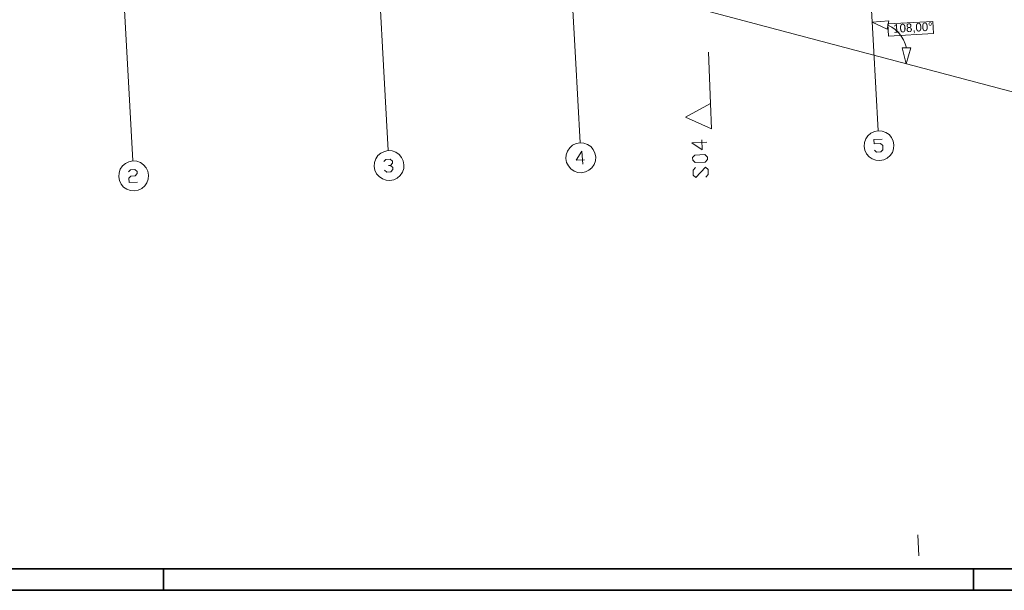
# Model space of a CAD drawing. Extents: x -181 to 1388, y 138 to 979.
# Tile 6 of 30: x 565 to 796, y 138 to 272. Entities that reach past the tile are written whole.
import ezdxf

# ---------------------------------------------------------------- set-up
doc = ezdxf.new("R2010")
doc.units = 0
doc.layers.get('0').update_dxf_attribs({"lineweight": 25})
for name, color, linetype, lineweight, true_color in [('01 Schnitt Marker Gebäude', 9, 'Continuous', 18, 0x808080), ('01AFU Allgemein Bemaßung', 9, 'Continuous', 18, 0x808080), ('20 Möblierung', 9, 'Continuous', 18, 0x808080)]:
    doc.layers.add(name, color=color, linetype=linetype, lineweight=lineweight, true_color=true_color)
for name, color, linetype, lineweight in [('02 Raster Gebäude', 7, 'Continuous', 18), ('Rahmen-A0U86KLAPE', 7, 'Continuous', 35), ('X_Rahmen', 7, 'Continuous', 25)]:
    doc.layers.add(name, color=color, linetype=linetype, lineweight=lineweight)
doc.styles.get("Standard").update_dxf_attribs({"font": 'arial.ttf'})

# ---------------------------------------------------------------- blocks, each defined once
blk = doc.blocks.new('Blockreferenz-A07F5VVBWF')
at = {"layer": 'Rahmen-A0U86KLAPE', "color": 0, "linetype": 'ByBlock', "ltscale": 0.35}
for p, q in [((-160.83, 142.99), (1383.17, 142.99)), ((599.17, 137.99), (599.17, 142.99)), ((789.17, 137.99), (789.17, 142.99)), ((-180.83, 137.99), (1388.17, 137.99))]:
    blk.add_line(p, q, dxfattribs=at)
blk = doc.blocks.new('Referenz-A07F5VVIWF')
at = {"layer": '01 Schnitt Marker Gebäude', "color": 0, "linetype": 'Continuous', "ltscale": 0.0729}
blk.add_line((727.01, 264.07), (727.5, 252.08), dxfattribs=at)
at = {"layer": '01 Schnitt Marker Gebäude', "color": 0, "linetype": 'Continuous', "ltscale": 0.037908}
for p, q in [((727.5, 252.08), (721.63, 248.84)), ((727.74, 246.08), (727.5, 252.08)), ((721.63, 248.84), (727.74, 246.08))]:
    blk.add_line(p, q, dxfattribs=at)
at = {"layer": '01 Schnitt Marker Gebäude', "color": 0, "linetype": 'Continuous', "ltscale": 0.2916}
for p, q in [((723.14, 242.87), (726.64, 243.01)), ((725.54, 241.21), (723.14, 242.87)), ((725.45, 243.55), (725.54, 241.21)), ((723.28, 239.37), (723.84, 239.98)), ((723.31, 238.79), (723.28, 239.37)), ((723.91, 238.23), (723.31, 238.79)), ((723.84, 239.98), (726.17, 240.07)), ((726.25, 238.32), (723.91, 238.23)), ((726.17, 240.07), (726.78, 239.51)), ((726.8, 238.93), (726.25, 238.32)), ((726.78, 239.51), (726.8, 238.93)), ((723.4, 236.46), (723.96, 237.06)), ((723.45, 235.29), (723.4, 236.46)), ((726.29, 237.16), (724.06, 234.73)), ((726.9, 236.6), (726.29, 237.16)), ((726.95, 235.43), (726.9, 236.6)), ((724.06, 234.73), (723.45, 235.29)), ((726.39, 234.83), (726.95, 235.43))]:
    blk.add_line(p, q, dxfattribs=at)
at = {"layer": '01AFU Allgemein Bemaßung', "color": 0, "linetype": 'Continuous', "ltscale": 0.052488}
for p, q in [((765.43, 271.13), (769.28, 271.42)), ((765.43, 271.13), (768.91, 269.45)), ((769.28, 271.42), (768.91, 269.45)), ((769.99, 269.95), (769.09, 270.43)), ((770.81, 269.36), (769.99, 269.95)), ((771.55, 268.66), (770.81, 269.36)), ((772.19, 267.87), (771.55, 268.66)), ((772.73, 267), (772.19, 267.87)), ((773.14, 266.07), (772.73, 267)), ((773.43, 265.1), (773.14, 266.07)), ((772.43, 265.12), (774.43, 265.08)), ((773.37, 261.37), (772.43, 265.12)), ((773.37, 261.37), (774.43, 265.08))]:
    blk.add_line(p, q, dxfattribs=at)
at = {"layer": '01AFU Allgemein Bemaßung', "color": 0, "linetype": 'Continuous', "ltscale": 0.037908}
for p, q in [((779.65, 271.29), (769.07, 270.71)), ((769.07, 270.71), (769.23, 267.86)), ((779.8, 268.44), (779.65, 271.29)), ((779.8, 268.44), (769.23, 267.86)), ((769.23, 267.86), (779.8, 268.44))]:
    blk.add_line(p, q, dxfattribs=at)
at = {"layer": '02 Raster Gebäude', "linetype": 'Continuous', "ltscale": 0.009448}
for p, q in [((574.03, 566.72), (590.89, 258.55)), ((635.61, 538.78), (650.81, 260.98)), ((751.06, 533.59), (765.73, 265.63)), ((680.98, 533.31), (695.78, 262.8)), ((316.32, 382.71), (761.63, 264.48)), ((765.73, 265.63), (766.82, 245.66)), ((761.63, 264.48), (823.46, 248.07)), ((650.81, 260.98), (651.91, 241.01)), ((695.78, 262.8), (696.88, 242.83)), ((590.89, 258.55), (591.99, 238.58)), ((765.1, 245.1), (764.41, 244.51)), ((765.92, 245.5), (765.1, 245.1)), ((766.82, 245.66), (765.92, 245.5)), ((767.73, 245.59), (766.82, 245.66)), ((768.59, 245.29), (767.73, 245.59)), ((769.35, 244.78), (768.59, 245.29)), ((695.98, 242.66), (695.15, 242.27)), ((696.88, 242.83), (695.98, 242.66)), ((697.79, 242.76), (696.88, 242.83)), ((698.65, 242.46), (697.79, 242.76)), ((763.59, 242.89), (763.52, 241.98)), ((763.89, 243.75), (763.59, 242.89)), ((764.41, 244.51), (763.89, 243.75)), ((769.94, 244.08), (769.35, 244.78)), ((770.34, 243.26), (769.94, 244.08)), ((770.51, 242.36), (770.34, 243.26)), ((650.19, 240.44), (649.49, 239.85)), ((651.01, 240.84), (650.19, 240.44)), ((651.91, 241.01), (651.01, 240.84)), ((652.82, 240.94), (651.91, 241.01)), ((653.68, 240.63), (652.82, 240.94)), ((654.43, 240.12), (653.68, 240.63)), ((693.94, 240.92), (693.64, 240.05)), ((694.46, 241.67), (693.94, 240.92)), ((695.15, 242.27), (694.46, 241.67)), ((699.4, 241.94), (698.65, 242.46)), ((700, 241.25), (699.4, 241.94)), ((700.39, 240.42), (700, 241.25)), ((700.56, 239.53), (700.39, 240.42)), ((763.52, 241.98), (763.69, 241.08)), ((763.69, 241.08), (764.08, 240.26)), ((764.08, 240.26), (764.68, 239.56)), ((769.62, 239.83), (770.13, 240.59)), ((770.13, 240.59), (770.44, 241.45)), ((770.44, 241.45), (770.51, 242.36)), ((590.27, 238.02), (589.57, 237.42)), ((591.09, 238.41), (590.27, 238.02)), ((591.99, 238.58), (591.09, 238.41)), ((592.9, 238.51), (591.99, 238.58)), ((593.76, 238.21), (592.9, 238.51)), ((594.51, 237.69), (593.76, 238.21)), ((648.67, 238.23), (648.6, 237.32)), ((648.98, 239.09), (648.67, 238.23)), ((649.49, 239.85), (648.98, 239.09)), ((655.03, 239.43), (654.43, 240.12)), ((655.43, 238.6), (655.03, 239.43)), ((655.59, 237.7), (655.43, 238.6)), ((693.64, 240.05), (693.57, 239.14)), ((693.57, 239.14), (693.74, 238.25)), ((693.74, 238.25), (694.14, 237.42)), ((700.19, 237.75), (700.49, 238.62)), ((700.49, 238.62), (700.56, 239.53)), ((764.68, 239.56), (765.43, 239.05)), ((765.43, 239.05), (766.29, 238.74)), ((766.29, 238.74), (767.2, 238.67)), ((767.2, 238.67), (768.1, 238.84)), ((768.1, 238.84), (768.92, 239.24)), ((768.92, 239.24), (769.62, 239.83)), ((588.75, 235.8), (588.68, 234.89)), ((589.06, 236.67), (588.75, 235.8)), ((589.57, 237.42), (589.06, 236.67)), ((595.11, 237), (594.51, 237.69)), ((595.5, 236.17), (595.11, 237)), ((595.67, 235.28), (595.5, 236.17)), ((648.6, 237.32), (648.77, 236.42)), ((648.77, 236.42), (649.17, 235.6)), ((649.17, 235.6), (649.76, 234.91)), ((654.71, 235.18), (655.22, 235.93)), ((655.22, 235.93), (655.52, 236.79)), ((655.52, 236.79), (655.59, 237.7)), ((694.14, 237.42), (694.73, 236.73)), ((694.73, 236.73), (695.48, 236.21)), ((695.48, 236.21), (696.35, 235.91)), ((696.35, 235.91), (697.26, 235.84)), ((697.26, 235.84), (698.16, 236.01)), ((698.16, 236.01), (698.98, 236.4)), ((698.98, 236.4), (699.67, 237)), ((699.67, 237), (700.19, 237.75)), ((588.68, 234.89), (588.85, 233.99)), ((588.85, 233.99), (589.25, 233.17)), ((594.79, 232.75), (595.3, 233.5)), ((595.3, 233.5), (595.6, 234.36)), ((595.6, 234.36), (595.67, 235.28)), ((649.76, 234.91), (650.52, 234.39)), ((650.52, 234.39), (651.38, 234.09)), ((651.38, 234.09), (652.29, 234.02)), ((652.29, 234.02), (653.19, 234.19)), ((653.19, 234.19), (654.01, 234.58)), ((654.01, 234.58), (654.71, 235.18)), ((589.25, 233.17), (589.84, 232.48)), ((589.84, 232.48), (590.6, 231.96)), ((590.6, 231.96), (591.46, 231.66)), ((591.46, 231.66), (592.37, 231.59)), ((592.37, 231.59), (593.27, 231.76)), ((593.27, 231.76), (594.09, 232.15)), ((594.09, 232.15), (594.79, 232.75))]:
    blk.add_line(p, q, dxfattribs=at)
at = {"layer": '02 Raster Gebäude', "linetype": 'Continuous', "ltscale": 0.2916}
for p, q in [((765.79, 243.6), (767.78, 243.71)), ((765.84, 242.61), (765.79, 243.6)), ((767.34, 242.69), (765.84, 242.61)), ((767.87, 242.22), (767.34, 242.69)), ((695.95, 238.77), (697.34, 240.85)), ((697.34, 240.85), (697.5, 237.86)), ((765.92, 241.11), (766.45, 240.64)), ((766.45, 240.64), (767.45, 240.69)), ((767.45, 240.69), (767.92, 241.22)), ((767.92, 241.22), (767.87, 242.22)), ((650.9, 238.44), (651.37, 238.97)), ((651.37, 238.97), (652.37, 239.02)), ((652.37, 239.02), (652.9, 238.55)), ((652.93, 238.05), (652.45, 237.53)), ((652.9, 238.55), (652.93, 238.05)), ((697.95, 238.88), (695.95, 238.77)), ((590.98, 236.01), (591.45, 236.54)), ((591.45, 236.54), (592.45, 236.6)), ((592.45, 236.6), (592.98, 236.12)), ((593.01, 235.62), (592.53, 235.1)), ((592.98, 236.12), (593.01, 235.62)), ((651.54, 235.97), (651.01, 236.45)), ((652.54, 236.03), (651.54, 235.97)), ((652.45, 237.53), (651.96, 237.5)), ((652.45, 237.53), (652.98, 237.05)), ((653.01, 236.55), (652.54, 236.03)), ((652.98, 237.05), (653.01, 236.55)), ((591.54, 235.04), (591.06, 234.52)), ((591.06, 234.52), (591.12, 233.52)), ((591.12, 233.52), (593.12, 233.63)), ((592.53, 235.1), (591.54, 235.04))]:
    blk.add_line(p, q, dxfattribs=at)
at = {"layer": '20 Möblierung', "color": 0, "linetype": 'Continuous', "ltscale": 9.447842}
blk.add_line((776.35, 146.03), (776.08, 151.02), dxfattribs=at)
at = {"layer": '01AFU Allgemein Bemaßung', "color": 0, "linetype": 'ByBlock', "ltscale": 0.2916, "insert": (770.3, 270.6), "char_height": 2, "attachment_point": 1, "rotation": 3.1327}
blk.add_mtext('{\\fCentury Gothic;108,00°}', dxfattribs=at)

msp = doc.modelspace()

# ---------------------------------------------------------------- block references
at = {"color": 8, "lineweight": 25, "ltscale": 12.5, "true_color": 0x808080}
msp.add_blockref('Referenz-A07F5VVIWF', (0, 0), dxfattribs=at)
at = {"layer": 'X_Rahmen', "ltscale": 0.25}
msp.add_blockref('Blockreferenz-A07F5VVBWF', (0, 0), dxfattribs=at)

doc.saveas('drawing.dxf')
